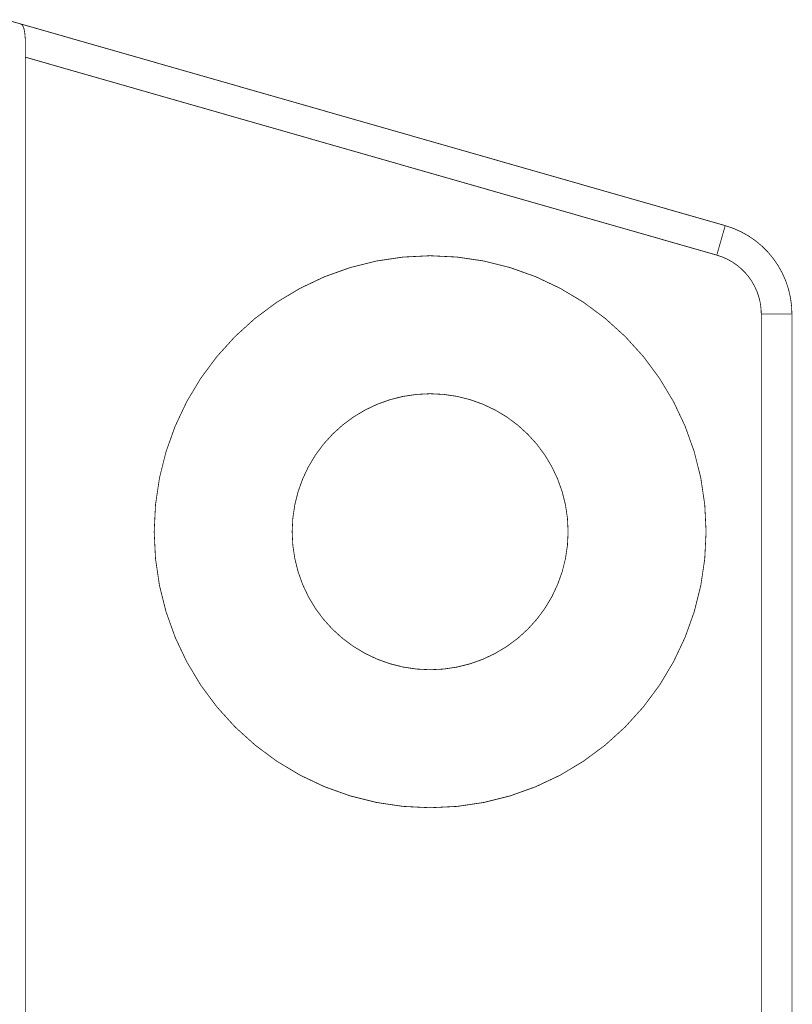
# Model space of a CAD drawing. Header units: millimetres. Extents: x 10 to 120, y 82 to 138.
# Tile 14 of 14: x 107 to 120, y 121 to 137. Entities that reach past the tile are written whole.
import ezdxf

# ---------------------------------------------------------------- set-up
doc = ezdxf.new("R2010")
doc.units = ezdxf.units.MM
doc.layers.add('Mechanical10', color=56, linetype='Continuous')
doc.layers.add('Mechanical9', color=56, linetype='Continuous')

msp = doc.modelspace()

# ---------------------------------------------------------------- linework, layer by layer
at = {"layer": 'Mechanical10', "const_width": 0.0127}
for points in [[(107.369, 135.968), (118.644, 132.741)], [(118.644, 132.741), (118.781, 133.222)], [(119.369, 88.682), (119.369, 131.78)], [(119.369, 131.78), (119.869, 131.78)]]:
    msp.add_lwpolyline(points, dxfattribs=at)
at = {"layer": 'Mechanical10', "const_width": 0.00635}
for points in [[(107.366, 135.968, 1), (107.372, 135.968, 1)], [(118.778, 133.222, 1), (118.785, 133.222, 1)], [(118.641, 132.741, 1), (118.647, 132.741, 1)], [(118.641, 132.741, 1), (118.647, 132.741, 1)], [(118.641, 132.741, 1), (118.647, 132.741, 1)], [(119.366, 131.78, 1), (119.372, 131.78, 1)], [(119.366, 131.78, 1), (119.372, 131.78, 1)], [(119.366, 131.78, 1), (119.372, 131.78, 1)], [(119.866, 131.78, 1), (119.872, 131.78, 1)]]:
    msp.add_lwpolyline(points, format="xyb", close=True, dxfattribs=at)
at = {"layer": 'Mechanical10', "const_width": 0.0127}
msp.add_lwpolyline([(118.644, 132.741, -0.334747), (119.369, 131.78)], format="xyb", dxfattribs=at)
at = {"layer": 'Mechanical9', "const_width": 0.0127}
for points in [[(107.071, 136.573), (107.283, 136.513)], [(107.283, 136.513), (118.781, 133.222)], [(107.368, 136.206), (107.369, 136.128)], [(107.369, 136.128), (107.369, 136.048)], [(107.369, 135.968), (107.369, 136.048)], [(107.369, 84.494), (107.369, 135.968)], [(119.869, 88.682), (119.869, 131.78)]]:
    msp.add_lwpolyline(points, dxfattribs=at)
at = {"layer": 'Mechanical9'}
for points, const_width in [([(107.28, 136.513, 1), (107.286, 136.513, 1)], 0.00635), ([(107.28, 136.513, 1), (107.286, 136.513, 1)], 0.00635), ([(107.28, 136.513, 1), (107.286, 136.513, 1)], 0.00635), ([(107.325, 136.475, 1), (107.331, 136.475, 1)], 0.00635), ([(107.325, 136.475, 1), (107.331, 136.475, 1)], 0.00635), ([(107.34, 136.439, 1), (107.347, 136.439, 1)], 0.00635), ([(107.34, 136.439, 1), (107.347, 136.439, 1)], 0.00635), ([(107.351, 136.393, 1), (107.358, 136.393, 1)], 0.00635), ([(107.351, 136.393, 1), (107.358, 136.393, 1)], 0.00635), ([(107.358, 136.339, 1), (107.365, 136.339, 1)], 0.00635), ([(107.358, 136.339, 1), (107.365, 136.339, 1)], 0.00635), ([(107.362, 136.277, 1), (107.369, 136.277, 1)], 0.00635), ([(107.362, 136.277, 1), (107.369, 136.277, 1)], 0.00635), ([(107.365, 136.206, 1), (107.371, 136.206, 1)], 0.00635), ([(107.365, 136.206, 1), (107.371, 136.206, 1)], 0.00635), ([(107.365, 136.128, 1), (107.372, 136.128, 1)], 0.00635), ([(107.365, 136.128, 1), (107.372, 136.128, 1)], 0.00635), ([(107.366, 136.048, 1), (107.372, 136.048, 1)], 0.00635), ([(107.366, 136.048, 1), (107.372, 136.048, 1)], 0.00635), ([(107.366, 135.968, 1), (107.372, 135.968, 1)], 0.00635), ([(107.366, 135.968, 1), (107.372, 135.968, 1)], 0.00635), ([(118.778, 133.222, 1), (118.785, 133.222, 1)], 0.00635), ([(118.778, 133.222, 1), (118.785, 133.222, 1)], 0.00635), ([(118.469, 128.231, 1), (109.469, 128.231, 1)], 0.0127), ([(119.866, 131.78, 1), (119.872, 131.78, 1)], 0.00635), ([(119.866, 131.78, 1), (119.872, 131.78, 1)], 0.00635), ([(116.219, 128.231, 1), (111.719, 128.231, 1)], 0.0127), ([(109.466, 128.231, 1), (109.472, 128.231, 1)], 0.00635), ([(111.716, 128.231, 1), (111.722, 128.231, 1)], 0.00635), ([(116.216, 128.231, 1), (116.222, 128.231, 1)], 0.00635), ([(118.466, 128.231, 1), (118.472, 128.231, 1)], 0.00635)]:
    msp.add_lwpolyline(points, format="xyb", close=True, dxfattribs=dict(at, const_width=const_width))
at = {"layer": 'Mechanical9', "const_width": 0.0127}
for points in [[(107.283, 136.513, -0.19327), (107.328, 136.475)], [(107.328, 136.475, -0.058673), (107.343, 136.439)], [(107.343, 136.439, -0.033161), (107.354, 136.393)], [(107.354, 136.393, -0.020246), (107.361, 136.339)], [(107.361, 136.339, -0.011804), (107.366, 136.277)], [(107.366, 136.277, -0.006629), (107.368, 136.206)], [(118.781, 133.222, -0.334747), (119.869, 131.78)]]:
    msp.add_lwpolyline(points, format="xyb", dxfattribs=at)

doc.saveas('drawing.dxf')
